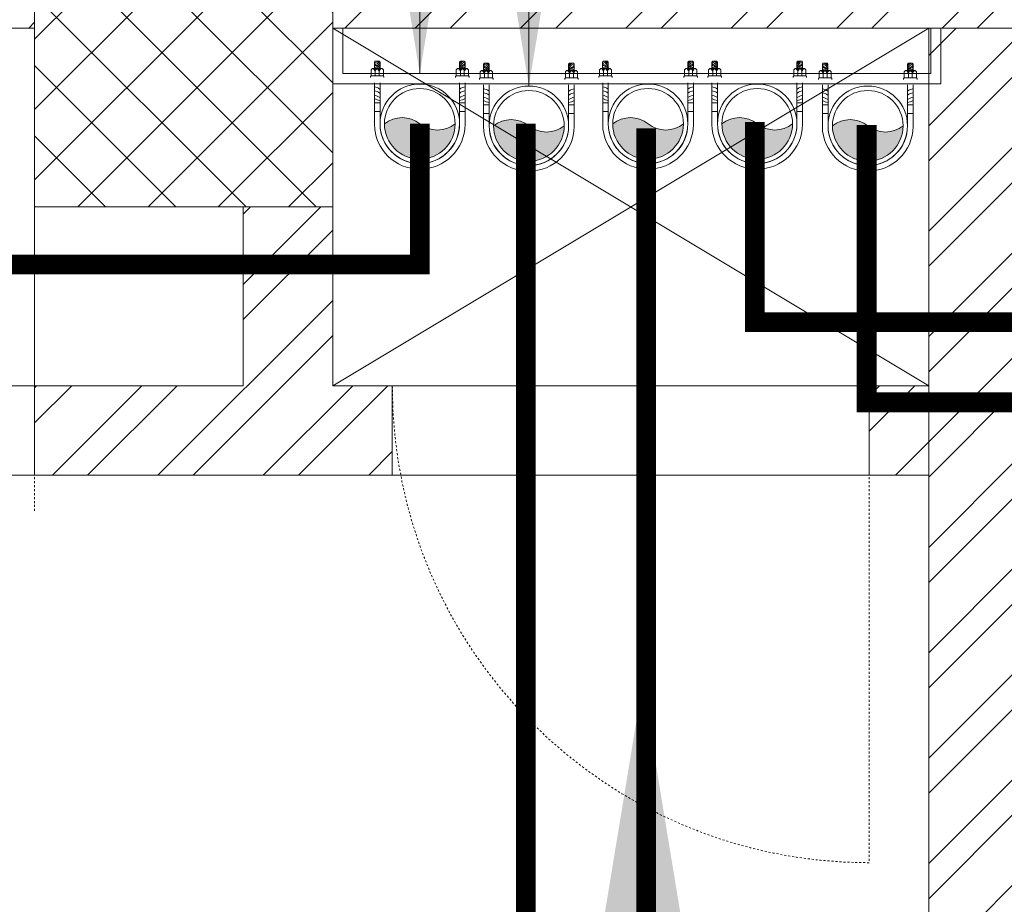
# Model space of a CAD drawing. Header units: inches. Extents: x 119662 to 158499, y 12149 to 20675.
# Tile 54 of 97: x 122112 to 122161, y 19616 to 19660. Entities that reach past the tile are written whole.
import ezdxf

# ---------------------------------------------------------------- set-up
doc = ezdxf.new("R2010")
doc.units = ezdxf.units.IN
doc.header["$MEASUREMENT"] = 0
doc.linetypes.add('HIDDEN', pattern=[0.375, 0.25, -0.125])
for name, color, linetype, lineweight in [('0-PIPE SUPPORT', 7, 'Continuous', 0), ('00-GRIDTEXT', 1, 'Continuous', 13), ('KIT TEXT.', 5, 'Continuous', 5), ('PD_BRICK WALL_115', 134, 'Continuous', 30), ('PD_BRICK WALL_230', 4, 'Continuous', 50), ('PD_COLUMN', 2, 'Continuous', 60), ('PD_ELEVATION_03', 80, 'Continuous', 25), ('PD_FIXTURE', 21, 'Continuous', 25), ('PD_HATCH', 45, 'Continuous', 9), ('PP- 75DIA Soil Waste Sewer pipe', 90, 'Continuous', 9), ('PP-Soil Pipe', 1, 'Continuous', 25), ('PP-TEXT', 7, 'Continuous', 40), ('PP-Waste Pipe', 3, 'Continuous', 25), ('SH - ANGLE SUPPORT', 7, 'Continuous', 30), ('SWP', 1, 'Continuous', 15)]:
    doc.layers.add(name, color=color, linetype=linetype, lineweight=lineweight)
doc.layers.add('PD_025_TEXT', color=61, linetype='Continuous')
doc.layers.add('WWP', color=92, linetype='Continuous')
doc.styles.add('Arial', font='GOTHIC.TTF')
doc.styles.add('ISO', font='isocp.shx', dxfattribs={"height": 250})
doc.styles.get("Standard").update_dxf_attribs({"font": 'times.ttf', "height": 4})
doc.styles.add('style1', font='arial.ttf', dxfattribs={"height": 500})
doc.styles.add('TIMES NEW ROMAN', font='times.ttf', dxfattribs={"height": 4})
doc.dimstyles.new('ISO-10', dxfattribs={"dimtxt": 6, "dimasz": 0.5, "dimexe": 1.25, "dimexo": 0.625, "dimtad": 1, "dimtoh": 1, "dimdec": 1, "dimlunit": 4, "dimtxsty": 'Standard', "dimblk": 'ARCHTICK', "dimcen": 2.5, "dimclrt": 3, "dimadec": 0, "dimazin": 0, "dimtfac": 1, "dimtdec": 1, "dimtmove": 1, "dimatfit": 3, "dimfxl": 1, "dimarcsym": 0})
doc.dimstyles.new('PP-DIM', dxfattribs={"dimtxt": 4, "dimasz": 1, "dimexe": 1, "dimexo": 1, "dimgap": 0.09, "dimtad": 0, "dimdec": 1, "dimzin": 0, "dimdsep": 46, "dimlunit": 4, "dimtxsty": 'TIMES NEW ROMAN', "dimblk": 'ARCHTICK', "dimcen": 0.09, "dimdle": 1, "dimclrd": 256, "dimclre": 256, "dimclrt": 256, "dimadec": 0, "dimazin": 0, "dimtfac": 1, "dimtdec": 4, "dimtofl": 0, "dimtmove": 1, "dimatfit": 3, "dimfxl": 1, "dimtolj": 1, "dimtzin": 0, "dimlwd": -1, "dimlwe": -1, "dimarcsym": 0})

# ---------------------------------------------------------------- blocks, each defined once
blk = doc.blocks.new('A$C6E471120')
at = {"layer": 'KIT TEXT.', "color": 251, "insert": (-5067.772105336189, -328.0922235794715, 488.6049877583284), "char_height": 60.17529562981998, "width": 1050.283938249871, "attachment_point": 7, "style": 'ISO'}
blk.add_mtext('\\pi300.49;{\\Fromans|c0;\\W0.8;WORK TABLE}', dxfattribs=at)
blk = doc.blocks.new('FIRST FLOOR')
at = {"layer": 'PD_HATCH', "lineweight": 5}
h = blk.add_hatch(dxfattribs=at)
h.set_pattern_fill('ANSI32', color=251, scale=10)
h.set_pattern_definition([(45, (138679.5072074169, 18754.50410332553), (-2.651650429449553, 2.651650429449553), []), (45, (138681.2749743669, 18754.50410332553), (-2.651650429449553, 2.651650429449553), [])])
h.paths.add_polyline_path([(138682.6576681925, 18797.25361296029), (138673.6576681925, 18797.25361296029), (138673.6576681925, 18715.75361295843), (138682.6576681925, 18715.75361295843)])
h.paths.add_polyline_path([(139044.1576681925, 18649.7536129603), (138874.6576681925, 18649.7536129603), (138874.6576681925, 18640.7536129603), (139044.1576681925, 18640.7536129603)])
h.paths.add_polyline_path([(139228.6576681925, 18649.7536129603), (139059.1576681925, 18649.7536129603), (139059.1576681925, 18640.75361296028), (139228.6576681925, 18640.75361296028)])
h.paths.add_polyline_path([(138682.6576681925, 19513.75361296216), (138673.6576681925, 19513.75361296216), (138673.6576681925, 19432.25361296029), (138682.6576681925, 19432.25361296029)])
h.paths.add_polyline_path([(138682.6576681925, 19417.25361296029), (138673.6576681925, 19417.25361296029), (138673.6576681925, 19277.2536129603), (138682.6576681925, 19277.2536129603)])
h.paths.add_polyline_path([(138682.6576681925, 19262.2536129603), (138673.6576681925, 19262.2536129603), (138673.6576681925, 19122.2536129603), (138682.6576681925, 19122.2536129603)])
h.paths.add_polyline_path([(138682.6576681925, 19107.2536129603), (138673.6576681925, 19107.2536129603), (138673.6576681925, 18967.2536129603), (138682.6576681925, 18967.2536129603)])
h.paths.add_polyline_path([(138682.6576681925, 18952.2536129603), (138673.6576681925, 18952.2536129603), (138673.6576681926, 18812.25361296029), (138682.6576681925, 18812.25361296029)])
h.paths.add_polyline_path([(139774.6576681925, 19588.7536129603), (139608.1576681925, 19588.7536129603), (139608.1576681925, 19579.7536129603), (139774.6576681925, 19579.7536129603)])
h.paths.add_polyline_path([(139593.1576681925, 19588.7536129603), (139428.1576681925, 19588.7536129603), (139428.1576681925, 19579.7536129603), (139593.1576681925, 19579.7536129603)])
h.paths.add_polyline_path([(139413.1576681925, 19588.7536129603), (139243.6576681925, 19588.7536129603), (139243.6576681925, 19579.75361296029), (139413.1576681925, 19579.7536129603)])
h.paths.add_polyline_path([(139228.6576681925, 19588.7536129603), (139059.1576681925, 19588.7536129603), (139059.1576681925, 19579.75361296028), (139228.6576681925, 19579.75361296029)])
h.paths.add_polyline_path([(138859.6576681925, 19588.7536129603), (138748.6576681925, 19588.7536129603), (138748.6576681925, 19579.75361296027), (138859.6576681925, 19579.75361296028)])
h.paths.add_polyline_path([(138733.6576681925, 19588.7536129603), (138673.6576681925, 19588.7536129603), (138673.6576681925, 19528.75361296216), (138682.6576681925, 19528.75361296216), (138682.6576681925, 19579.75361296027), (138733.6576681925, 19579.75361296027)])
h.paths.add_polyline_path([(138682.6576681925, 18700.75361295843), (138673.6576681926, 18700.75361295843), (138673.6576681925, 18640.7536129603), (138733.6576681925, 18640.7536129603), (138733.6576681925, 18649.7536129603), (138682.6576681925, 18649.7536129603)])
h.paths.add_polyline_path([(138859.6576681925, 18649.7536129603), (138748.6576681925, 18649.7536129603), (138748.6576681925, 18640.7536129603), (138859.6576681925, 18640.7536129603)])
h.paths.add_polyline_path([(139268.4076681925, 18649.75361296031), (139243.6576681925, 18649.75361296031), (139243.6576681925, 18640.7536129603), (139268.4076681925, 18640.7536129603)])
h.paths.add_polyline_path([(139413.1576681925, 18649.7536129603), (139388.4076681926, 18649.75361296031), (139388.4076681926, 18640.7536129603), (139413.1576681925, 18640.7536129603)])
h.paths.add_polyline_path([(139450.6576681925, 18649.7536129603), (139428.1576681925, 18649.7536129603), (139428.1576681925, 18640.75361296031), (139450.6576681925, 18640.75361296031)])
h.paths.add_polyline_path([(139593.1576681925, 18649.75361296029), (139570.6576681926, 18649.7536129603), (139570.6576681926, 18640.75361296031), (139593.1576681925, 18640.75361296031)])
h.paths.add_polyline_path([(139630.6576681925, 18649.75361296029), (139608.1576681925, 18649.75361296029), (139608.1576681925, 18640.75361296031), (139630.6576681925, 18640.7536129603)])
h.paths.add_polyline_path([(139774.6576681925, 18649.7536129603), (139750.6576681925, 18649.75361296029), (139750.6576681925, 18640.7536129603), (139774.6576681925, 18640.7536129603)])
h.paths.add_polyline_path([(139789.6576681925, 18658.75361296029), (139780.6576681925, 18658.75361296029)])
h.paths.add_polyline_path([(139789.6576681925, 18797.25361296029), (139780.6576681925, 18797.25361296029), (139780.6576681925, 18658.75361296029), (139789.6576681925, 18658.75361296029)])
h.paths.add_polyline_path([(139789.6576681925, 18952.2536129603), (139780.6576681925, 18952.2536129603), (139780.6576681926, 18812.2536129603), (139789.6576681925, 18812.25361296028)])
h.paths.add_polyline_path([(139789.6576681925, 19262.25361296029), (139780.6576681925, 19262.25361296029), (139780.6576681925, 18967.2536129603), (139789.6576681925, 18967.25361296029)])
h.paths.add_polyline_path([(139789.6576681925, 19570.7536129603), (139780.6576681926, 19570.7536129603), (139780.6576681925, 19432.25361296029), (139789.6576681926, 19432.25361296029)])
h.paths.add_polyline_path([(139771.6576681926, 19429.25361296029), (139666.6576681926, 19429.25361296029), (139666.6576681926, 19420.25361296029), (139771.6576681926, 19420.25361296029)])
h.paths.add_polyline_path([(139666.6576681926, 19417.25361296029), (139657.6576681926, 19417.25361296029), (139657.6576681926, 19339.25361296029), (139666.6576681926, 19339.25361296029)])
h.paths.add_polyline_path([(139657.6576681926, 19429.25361296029), (139585.6576681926, 19429.25361296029), (139585.6576681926, 19420.25361296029), (139657.6576681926, 19420.25361296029)])
h.paths.add_polyline_path([(139585.6576681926, 19417.25361296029), (139576.6576681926, 19417.25361296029), (139576.6576681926, 19339.25361296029), (139585.6576681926, 19339.25361296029)])
h.paths.add_polyline_path([(139576.6576681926, 19429.25361296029), (139495.6576681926, 19429.25361296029), (139495.6576681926, 19327.25361296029), (139522.6576681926, 19327.2536129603), (139522.6576681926, 19336.25361296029), (139504.6576681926, 19336.25361296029), (139504.6576681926, 19420.25361296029), (139576.6576681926, 19420.25361296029)])
h.paths.add_polyline_path([(139576.6576681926, 19336.25361296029), (139558.6576681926, 19336.25361296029), (139558.6576681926, 19327.2536129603), (139576.6576681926, 19327.2536129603)], flags=17)
h.paths.add_polyline_path([(139603.6576681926, 19336.25361296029), (139585.6576681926, 19336.25361296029), (139585.6576681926, 19327.25361296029), (139603.6576681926, 19327.2536129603)])
h.paths.add_polyline_path([(139657.6576681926, 19336.25361296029), (139639.6576681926, 19336.25361296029), (139639.6576681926, 19327.2536129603), (139657.6576681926, 19327.2536129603)])
h.paths.add_polyline_path([(139666.6576681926, 19327.25361296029), (139657.6576681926, 19327.25361296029), (139657.6576681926, 19264.25361296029), (139666.6576681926, 19264.25361296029)])
h.paths.add_polyline_path([(139789.6576681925, 19278.2536129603), (139780.6576681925, 19278.2536129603), (139780.6576681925, 19277.25361296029), (139789.6576681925, 19277.25361296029)])
h.paths.add_polyline_path([(139789.6576681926, 19417.25361296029), (139780.6576681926, 19417.25361296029), (139780.6576681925, 19398.2536129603), (139789.6576681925, 19398.2536129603)])
h.paths.add_polyline_path([(138911.4076681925, 19579.75361296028), (138911.4076681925, 19588.7536129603), (138874.6576681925, 19588.7536129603), (138874.6576681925, 19579.75361296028)])
h.paths.add_polyline_path([(139007.4076681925, 19588.7536129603), (139007.4076681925, 19579.75361296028), (139044.1576681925, 19579.75361296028), (139044.1576681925, 19588.7536129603)])
h = blk.add_hatch(dxfattribs=at)
h.set_pattern_fill('ANSI37', color=251, scale=20)
h.set_pattern_definition([(45, (284116.9406680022, 45358.24463690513), (-1.767766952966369, 1.767766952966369), []), (135, (284116.9406680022, 45358.24463690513), (-1.767766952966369, -1.767766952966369), [])])
h.paths.add_polyline_path([(139428.1576681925, 19588.75361296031), (139413.1576681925, 19588.75361296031), (139413.1576681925, 19570.75361296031), (139428.1576681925, 19570.75361296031)])
h = blk.add_hatch(dxfattribs=at)
h.set_pattern_fill('ANSI32', color=251, scale=10)
h.set_pattern_definition([(45, (165803.1265799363, 37468.14043095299), (-2.651650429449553, 2.651650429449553), []), (45, (165804.8943468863, 37468.14043095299), (-2.651650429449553, 2.651650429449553), [])])
h.paths.add_polyline_path([(139264.6576681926, 19579.75361296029), (139258.6576681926, 19579.75361296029), (139258.6576681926, 19543.75361296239), (139264.6576681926, 19543.75361296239)])
h.paths.add_polyline_path([(139264.6576681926, 19543.75361296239), (139258.6576681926, 19543.75361296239), (139258.6576681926, 19507.75361296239), (139264.6576681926, 19507.75361296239)])
h.paths.add_polyline_path([(139258.6576681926, 19507.75361296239), (139258.6576681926, 19471.75361296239), (139264.6576681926, 19471.75361296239), (139264.6576681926, 19507.75361296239)])
h.paths.add_polyline_path([(139264.6576681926, 19471.75361296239), (139258.6576681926, 19471.75361296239), (139258.6576681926, 19435.75361296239), (139264.6576681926, 19435.75361296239)])
h.paths.add_polyline_path([(139264.6576681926, 19435.75361296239), (139258.6576681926, 19435.75361296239), (139258.6576681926, 19399.75361296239), (139264.6576681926, 19399.75361296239)])
h.paths.add_polyline_path([(139264.6576681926, 19399.75361296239), (139258.6576681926, 19399.75361296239), (139258.6576681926, 19363.75361296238), (139264.6576681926, 19363.75361296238)])
h.paths.add_polyline_path([(139543.6576681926, 19579.7536129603), (139534.6576681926, 19579.7536129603), (139534.6576681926, 19490.25361296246), (139530.1576681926, 19490.25361296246), (139530.1576681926, 19485.75361296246), (139534.6576681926, 19485.75361296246), (139534.6576681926, 19475.75361296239), (139543.6576681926, 19475.75361296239)])
h.paths.add_polyline_path([(139462.6576681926, 19579.7536129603), (139458.1576681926, 19579.7536129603), (139458.1576681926, 19490.25361296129), (139453.6576681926, 19490.25361296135), (139453.6576681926, 19485.75361296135), (139488.1576681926, 19485.75361296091), (139488.1576681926, 19490.25361296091), (139462.6576681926, 19490.25361296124)])
h.paths.add_polyline_path([(139458.1576681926, 19561.75361296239), (139455.1576681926, 19561.75361296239), (139455.1576681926, 19557.25361296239), (139458.1576681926, 19557.25361296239)], flags=17)
h.paths.add_polyline_path([(139431.1576681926, 19561.75361296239), (139428.1576681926, 19561.75361296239), (139428.1576681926, 19570.75361296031), (139423.6576681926, 19570.75361296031), (139423.6576681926, 19561.75361296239), (139413.1576681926, 19561.75361296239), (139413.1576681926, 19557.25361296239), (139431.1576681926, 19557.25361296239)])
h.paths.add_polyline_path([(139377.1576681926, 19579.7536129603), (139372.6576681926, 19579.7536129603), (139372.6576681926, 19563.75361296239), (139372.6576681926, 19557.25361296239), (139377.1576681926, 19557.25361296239), (139377.1576681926, 19561.75361296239)])
h.paths.add_polyline_path([(139668.1576681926, 19579.7536129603), (139663.6576681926, 19579.7536129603), (139663.6576681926, 19561.75361296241), (139668.1576681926, 19561.75361296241)])
at = {"layer": 'PD_BRICK WALL_115', "color": 251, "lineweight": 5}
for p, q in [((139413.1576681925, 19579.7536129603), (139243.6576681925, 19579.75361296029)), ((139593.1576681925, 19579.7536129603), (139428.1576681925, 19579.7536129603)), ((139423.6576681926, 19570.75361296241), (139423.6576681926, 19561.75361296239)), ((139428.1576681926, 19570.75361296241), (139428.1576681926, 19561.75361296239)), ((139413.1576681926, 19561.75361296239), (139423.6576681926, 19561.75361296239)), ((139428.1576681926, 19561.75361296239), (139431.1576681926, 19561.75361296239)), ((139431.1576681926, 19561.75361296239), (139431.1576681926, 19557.25361296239)), ((139455.1576681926, 19561.75361296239), (139458.1576681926, 19561.75361296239)), ((139455.1576681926, 19561.75361296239), (139455.1576681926, 19557.25361296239)), ((139413.1576681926, 19557.25361296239), (139431.1576681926, 19557.25361296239)), ((139455.1576681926, 19557.25361296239), (139458.1576681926, 19557.25361296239))]:
    blk.add_line(p, q, dxfattribs=at)
blk.add_lwpolyline([(139453.6576681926, 19490.25361296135), (139458.1576681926, 19490.25361296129), (139458.1576681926, 19579.7536129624)], dxfattribs=at)
at = {"layer": 'PD_BRICK WALL_230', "color": 251, "lineweight": 5}
blk.add_line((139413.1576681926, 19561.75361296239), (139413.1576681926, 19557.25361296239), dxfattribs=at)
at = {"layer": 'PD_COLUMN', "color": 251, "lineweight": 5}
blk.add_lwpolyline([(139428.1576681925, 19570.75361296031), (139413.1576681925, 19570.75361296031), (139413.1576681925, 19588.75361296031), (139428.1576681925, 19588.75361296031)], close=True, dxfattribs=at)
at = {"layer": 'PD_ELEVATION_03', "color": 251, "lineweight": 5, "ltscale": 12}
for p, q in [((139413.1576681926, 19570.75361296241), (139413.1576681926, 19561.75361296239)), ((139413.1576681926, 19561.75361296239), (139377.1576681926, 19561.75361296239)), ((139455.1576681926, 19561.75361296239), (139431.1576681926, 19561.75361296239)), ((139413.1576681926, 19557.25361296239), (139377.1576681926, 19557.25361296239)), ((139431.1576681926, 19557.25361296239), (139455.1576681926, 19557.25361296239))]:
    blk.add_line(p, q, dxfattribs=at)
at = {"layer": 'PD_FIXTURE', "color": 251, "lineweight": 5, "ltscale": 12}
for p, q in [((139428.1576681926, 19561.75361296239), (139458.1576681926, 19579.75361296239)), ((139458.1576681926, 19561.75361296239), (139428.1576681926, 19579.75361296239))]:
    blk.add_line(p, q, dxfattribs=at)
at = {"layer": 'PD_FIXTURE', "color": 251, "linetype": 'HIDDEN', "lineweight": 5, "ltscale": 0.2}
for p, q in [((139413.1576681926, 19561.75361296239), (139413.1576681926, 19543.75361296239)), ((139455.1576681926, 19561.75361296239), (139455.1576681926, 19537.75361296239))]:
    blk.add_line(p, q, dxfattribs=at)
for centre, radius in [((139413.1576681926, 19561.75361296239), 18), ((139455.1576681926, 19561.75361296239), 24)]:
    blk.add_arc(centre, radius, 180, 270, dxfattribs=at)
at = {"layer": '00-GRIDTEXT', "color": 8, "xscale": 0.03937007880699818, "yscale": 0.03937007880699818, "zscale": 0.03937007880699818}
blk.add_blockref('A$C6E471120', (139249.657668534, 19579.75418360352), dxfattribs=at)
at = {"layer": 'PD_025_TEXT', "color": 251, "insert": (139453.3113797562, 19338.28834707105), "char_height": 8, "width": 128.4952190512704, "attachment_point": 1, "rotation": 90, "style": 'style1'}
blk.add_mtext('\\pi39.404;7\'4" WIDE\\P\\pi38.269;PASSAGE', dxfattribs=at)
blk = doc.blocks.new('*X466')
at = {"color": 251, "lineweight": 5}
for p, q in [((113.6040440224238, 341.4692042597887), (113.7240518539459, 341.5892120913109)), ((113.7279130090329, 341.4162965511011), (114.3176786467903, 342.0060621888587)), ((113.8423566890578, 341.3539635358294), (114.318169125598, 341.8297759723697)), ((113.9481308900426, 341.2829610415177), (114.3186596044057, 341.6534897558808)), ((114.0456951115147, 341.2037485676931), (114.3191500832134, 341.4772035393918)), ((114.1352787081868, 341.1165554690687), (114.3196405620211, 341.3009173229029)), ((114.2169109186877, 341.0214109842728), (114.3201310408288, 341.1246311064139)), ((114.2904245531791, 340.9181479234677), (114.3206215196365, 340.948344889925))]:
    blk.add_line(p, q, dxfattribs=at)
blk = doc.blocks.new('SWP P-PP')
at = {"layer": 'PP-Soil Pipe', "lineweight": 5}
h = blk.add_hatch(color=256, dxfattribs=at)
edge = h.paths.add_edge_path()
edge.add_ellipse((-22.87960062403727, 31.74258206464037), major_axis=(-27.66840433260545, 27.66815936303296), ratio=1, start_angle=96.33861705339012, end_angle=173.6613829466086, ccw=False)
edge.add_ellipse((1.564979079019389, 1.188856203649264), major_axis=(34.56951182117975, 34.56981789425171), ratio=0.9999999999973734, start_angle=-45.000000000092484, end_angle=134.9999999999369, ccw=False)
edge.add_ellipse((26.00955878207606, -29.36486965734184), major_axis=(27.66815936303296, 27.66840433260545), ratio=1, start_angle=6.338617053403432, end_angle=83.6613829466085)
for radius in [55.00000000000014, 48.88888888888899]:
    blk.add_circle((1.564979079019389, 1.188856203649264), radius, dxfattribs=at)
for centre, start, end in [((-22.87960062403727, 31.74258206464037), 231.3388706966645, 308.6616365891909), ((26.00955878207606, -29.36486965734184), 51.33887069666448, 128.6616365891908)]:
    blk.add_arc(centre, 39.12885943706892, start, end, dxfattribs=at)
at = {"layer": 'SH - ANGLE SUPPORT', "lineweight": 5}
for p, q in [((-61.25851987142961, 2.314968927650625), (-61.25851986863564, -55.54048811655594)), ((-53.43502092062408, 0.462244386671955), (-53.43502092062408, -55.54048811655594)), ((56.56497907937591, 0.462244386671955), (56.56497907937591, -55.54048811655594)), ((64.3884780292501, 2.314968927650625), (64.3884780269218, -55.54048811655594)), ((-61.25851986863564, -15.98816442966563), (-53.43502092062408, -15.98816442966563)), ((-61.25851987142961, -15.98816442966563), (-53.43502092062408, -15.98816442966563)), ((64.3884780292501, -15.98816442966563), (56.56497907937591, -15.98816442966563)), ((-53.19986994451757, -27.75103043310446), (-61.02336889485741, -27.75103043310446)), ((-53.19986994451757, -27.75103043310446), (-61.02336889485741, -27.75103043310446)), ((56.32982810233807, -27.75103043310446), (64.15332705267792, -27.75103043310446)), ((-66.72677007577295, -62.75131269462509), (-66.72677007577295, -64.22899475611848)), ((-66.72677007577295, -64.22899475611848), (-65.92763498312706, -65.02812985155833)), ((-48.76590580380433, -65.02812985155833), (-65.92763498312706, -65.02812985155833)), ((-65.81604321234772, -65.14749968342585), (-65.81604321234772, -73.52145842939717)), ((-59.98194014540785, -65.02812985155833), (-59.98194014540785, -71.63386296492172)), ((-54.71939192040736, -71.6480377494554), (-54.71939192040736, -65.02812985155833)), ((-47.96677071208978, -64.22899475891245), (-48.88527563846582, -65.14749968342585)), ((-48.88527563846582, -65.14749968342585), (-48.88527563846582, -73.52145842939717)), ((-47.96677071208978, -62.75131269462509), (-47.96677071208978, -64.22899475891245)), ((51.10234789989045, -62.75131269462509), (51.10234789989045, -64.22899475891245)), ((51.10234789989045, -64.22899475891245), (52.02085282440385, -65.14749968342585)), ((51.90148299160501, -65.02812985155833), (69.06321216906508, -65.02812985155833)), ((52.02085282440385, -65.14749968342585), (52.02085282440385, -73.52145842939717)), ((57.85496910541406, -71.6480377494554), (57.85496910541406, -65.02812985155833)), ((63.11751733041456, -65.02812985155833), (63.11751733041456, -71.63386296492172)), ((68.95162040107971, -65.14749968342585), (68.95162040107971, -73.52145842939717)), ((69.86234726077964, -64.22899475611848), (69.06321216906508, -65.02812985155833)), ((69.86234726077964, -62.75131269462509), (69.86234726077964, -64.22899475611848)), ((-65.81604321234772, -73.52145842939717), (-63.99458948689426, -75.34291215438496)), ((-50.70672936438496, -75.34291215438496), (-63.99458948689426, -75.34291215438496)), ((-61.26240889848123, -84.23381411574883), (-61.26240889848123, -75.34291215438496)), ((-53.43890995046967, -84.2329390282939), (-53.43890995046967, -75.34291215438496)), ((-48.88527563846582, -73.52145842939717), (-50.70672936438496, -75.34291215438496)), ((52.02085282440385, -73.52145842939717), (53.84230654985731, -75.34291215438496)), ((53.84230654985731, -75.34291215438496), (67.13016667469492, -75.34291215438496)), ((56.5744871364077, -84.2329390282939), (56.5744871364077, -75.34291215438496)), ((64.39798608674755, -84.23381411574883), (64.39798608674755, -75.34291215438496)), ((68.95162040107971, -73.52145842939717), (67.13016667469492, -75.34291215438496)), ((-61.26328398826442, -84.2329390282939), (-59.97673874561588, -85.51948427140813)), ((-54.72545519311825, -85.51948427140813), (-59.97673874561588, -85.51948427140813)), ((-53.43890995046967, -84.2329390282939), (-54.72545519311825, -85.51948427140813)), ((56.5744871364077, -84.2329390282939), (57.86103238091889, -85.51948427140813)), ((57.86103238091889, -85.51948427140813), (63.11231593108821, -85.51948427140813)), ((64.39886117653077, -84.2329390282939), (63.11231593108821, -85.51948427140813))]:
    blk.add_line(p, q, dxfattribs=at)
at = {"layer": 'SH - ANGLE SUPPORT', "lineweight": 5, "ltscale": 30}
for centre, radius, start, end in [((1.564979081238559, 1.178579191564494), 62.83377596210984, 1.036287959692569, 178.9637120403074), ((1.564979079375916, 1.179879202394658), 55.00897699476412, 359.1086964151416, 181.0351236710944)]:
    blk.add_arc(centre, radius, start, end, dxfattribs=at)
at = {"layer": 'SH - ANGLE SUPPORT', "lineweight": 5, "extrusion": (0, 0, -1)}
for centre, major_axis, ratio, start_param, end_param in [((-64.7061275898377, -19.77435612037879), (13.44648858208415, -13.44648858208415), 0.9999999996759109, 0.1632660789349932, 0.6092701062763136), ((-64.7061275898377, -19.77435612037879), (13.44648858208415, -13.44648858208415), 0.9999999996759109, 0.1632660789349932, 0.6092701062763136), ((-40.03582559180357, -54.1756650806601), (16.48738713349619, -16.48738713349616), 0.9999995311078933, 3.304858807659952, 3.314800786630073), ((-40.03582559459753, -54.1756650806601), (16.48738713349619, -16.48738713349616), 0.9999995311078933, 3.304858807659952, 3.314800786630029), ((-64.7061275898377, -25.84094727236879), (13.44648858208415, -13.44648858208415), 0.9999999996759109, 0.1632660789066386, 0.6092701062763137), ((-64.7061275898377, -25.84094727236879), (13.44648858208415, -13.44648858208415), 0.9999999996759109, 0.1632660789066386, 0.6092701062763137), ((-64.7061275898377, -31.50309138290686), (13.44648858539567, 13.44648858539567), 0.9999999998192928, 1.734062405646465, 2.180066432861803), ((-64.7061275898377, -31.50309138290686), (13.44648858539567, 13.44648858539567), 0.9999999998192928, 1.734062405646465, 2.180066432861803), ((51.75956977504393, -69.86974857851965), (4.489777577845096, 4.489777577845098), 0.9999999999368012, 1.061026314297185, 1.819612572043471), ((66.29860219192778, -73.57488827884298), (8.824913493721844, -8.824913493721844), 0.9999999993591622, 1.329768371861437, 1.678717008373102), ((67.01802235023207, -71.11359968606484), (7.760183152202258, 7.760183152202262), 0.9999999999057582, 2.957247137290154, 3.531377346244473), ((67.06314304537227, -72.21547304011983), (6.108349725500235, 6.108349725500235), 0.999999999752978, 3.071035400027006, 3.556541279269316), ((59.74958264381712, -84.68917930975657), (3.286230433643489, 3.286230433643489), 0.9999999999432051, 5.728383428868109, 6.607487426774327), ((57.7087204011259, -70.90691455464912), (3.848429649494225, -3.848429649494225), 0.9999999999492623, 5.625068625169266, 6.450630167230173), ((60.28094093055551, -84.53026136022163), (4.170697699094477, 4.170697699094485), 0.9999999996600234, 5.688778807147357, 6.270402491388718), ((69.2170341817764, -69.86974857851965), (4.489777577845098, -4.489777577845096), 0.9999999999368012, 1.321980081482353, 2.080566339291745), ((65.72878475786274, -74.52523111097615), (8.82491349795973, -8.82491349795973), 0.9999999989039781, 1.329768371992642, 1.608853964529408), ((58.1458060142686, -90.99256553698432), (4.170697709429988, -4.170697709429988), 0.9999999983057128, 4.117982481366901, 4.309006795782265), ((59.00581642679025, -86.54325678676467), (1.72358632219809, 1.72358632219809), 0.9999999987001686, 5.845023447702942, 6.635131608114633), ((59.55130120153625, -87.17396204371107), (3.295890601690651, -3.295890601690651), 0.9999999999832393, 4.157022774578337, 5.034816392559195)]:
    blk.add_ellipse(centre, major_axis=major_axis, ratio=ratio, start_param=start_param, end_param=end_param, dxfattribs=at)
at = {"layer": 'SH - ANGLE SUPPORT', "lineweight": 5, "extrusion": (0, 0, -0.9999999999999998)}
for centre, major_axis, ratio, start_param, end_param in [((-48.06125169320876, -56.20658481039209), (18.29485241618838, -18.29485241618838), 0.999999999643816, 3.391710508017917, 3.722963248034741), ((-48.0612516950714, -56.20658481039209), (18.29485241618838, -18.29485241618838), 0.999999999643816, 3.391710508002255, 3.722963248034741), ((66.8522967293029, -73.489501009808), (7.828391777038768, 7.828391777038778), 0.9999999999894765, 2.954778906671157, 3.56259779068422), ((63.97924720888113, -69.86974857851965), (4.489777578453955, -4.489777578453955), 0.9999999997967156, 1.317026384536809, 2.080566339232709), ((69.28846732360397, -66.25728345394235), (8.824913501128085, -8.824913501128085), 0.9999999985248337, 1.329768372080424, 1.540798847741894), ((61.7054885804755, -82.72461787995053), (4.170697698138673, 4.170697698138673), 0.9999999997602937, 5.688778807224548, 5.971833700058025)]:
    blk.add_ellipse(centre, major_axis=major_axis, ratio=ratio, start_param=start_param, end_param=end_param, dxfattribs=at)
at = {"layer": 'SH - ANGLE SUPPORT', "lineweight": 5}
for centre, major_axis, ratio, start_param, end_param in [((51.19120985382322, -56.20658481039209), (-18.29485241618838, -18.29485241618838), 0.999999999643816, 3.391710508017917, 3.722963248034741), ((43.16578375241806, -54.1756650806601), (-16.48738713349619, -16.48738713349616), 0.9999995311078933, 3.304858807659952, 3.314800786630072), ((67.83608574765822, -19.77435612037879), (-13.44648858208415, -13.44648858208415), 0.9999999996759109, 0.1632660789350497, 0.6092701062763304), ((43.16578375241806, -60.24225623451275), (-16.48739554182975, 16.48739554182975), 0.9999995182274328, 4.875654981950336, 4.885596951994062), ((43.16578375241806, -65.90440034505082), (-16.48739554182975, 16.48739554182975), 0.9999995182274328, 4.875654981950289, 4.885596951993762), ((67.83608574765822, -25.84094727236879), (-13.44648858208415, -13.44648858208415), 0.9999999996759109, 0.1632660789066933, 0.6092701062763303), ((67.83608574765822, -31.50309138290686), (-13.44648858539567, 13.44648858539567), 0.9999999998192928, 1.734062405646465, 2.180066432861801), ((-66.08145699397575, -69.86974857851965), (-4.489777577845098, -4.489777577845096), 0.9999999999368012, 1.321980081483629, 2.080566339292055), ((-58.56991139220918, -82.72461787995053), (-4.170697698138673, 4.170697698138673), 0.9999999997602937, 5.688778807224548, 5.971833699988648), ((-57.14536374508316, -84.53026136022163), (-4.170697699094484, 4.170697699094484), 0.9999999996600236, 5.688778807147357, 6.27040249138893), ((-56.61400545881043, -84.68917930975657), (-3.286230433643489, 3.286230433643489), 0.9999999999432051, 5.728383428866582, 6.607487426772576), ((-54.57314321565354, -70.90691455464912), (-3.848429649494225, -3.848429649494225), 0.9999999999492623, 5.625068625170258, 6.450630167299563), ((-66.15289013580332, -66.25728345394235), (-8.824913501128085, -8.824913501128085), 0.9999999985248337, 1.329768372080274, 1.540798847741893), ((-63.92756585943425, -72.21547304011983), (-6.108349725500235, 6.108349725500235), 0.999999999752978, 3.071035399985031, 3.556541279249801), ((-63.8824451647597, -71.11359968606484), (-7.760183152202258, 7.760183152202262), 0.9999999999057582, 2.957247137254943, 3.531377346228), ((-60.84367002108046, -69.86974857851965), (-4.489777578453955, -4.489777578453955), 0.9999999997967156, 1.317026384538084, 2.08056633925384), ((-63.71671954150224, -73.489501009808), (-7.828391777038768, 7.828391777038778), 0.9999999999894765, 2.954778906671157, 3.562597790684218), ((-63.16302500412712, -73.57488827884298), (-8.824913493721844, -8.824913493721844), 0.9999999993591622, 1.329768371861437, 1.6787170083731), ((-48.62399258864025, -69.86974857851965), (-4.489777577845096, 4.489777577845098), 0.9999999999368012, 1.061026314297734, 1.819612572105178), ((-56.41572401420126, -87.17396204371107), (-3.295890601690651, -3.295890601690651), 0.9999999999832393, 4.157022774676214, 5.034816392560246), ((-55.87023923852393, -86.54325678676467), (-1.72358632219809, 1.72358632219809), 0.9999999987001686, 5.845023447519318, 6.635131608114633), ((-55.01022882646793, -90.99256553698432), (-4.170697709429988, -4.170697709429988), 0.9999999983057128, 4.117982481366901, 4.309006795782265), ((-62.59320757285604, -74.52523111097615), (-8.82491349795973, -8.82491349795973), 0.9999999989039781, 1.329768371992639, 1.608853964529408)]:
    blk.add_ellipse(centre, major_axis=major_axis, ratio=ratio, start_param=start_param, end_param=end_param, dxfattribs=at)
at = {"layer": 'SH - ANGLE SUPPORT', "lineweight": 5, "extrusion": (0, 0, -0.9999999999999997)}
for centre, start_param, end_param in [((-40.03582559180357, -60.24225623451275), 4.87565498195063, 4.885596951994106), ((-40.03582559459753, -60.24225623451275), 4.875654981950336, 4.88559695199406), ((-40.03582559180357, -65.90440034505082), 4.875654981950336, 4.88559695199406), ((-40.03582559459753, -65.90440034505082), 4.87565498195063, 4.885596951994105)]:
    blk.add_ellipse(centre, major_axis=(16.48739554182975, 16.48739554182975), ratio=0.9999995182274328, start_param=start_param, end_param=end_param, dxfattribs=at)
at = {"layer": 'SH - ANGLE SUPPORT', "lineweight": 5, "extrusion": (0, 0, -1)}
for p, xscale, yscale, zscale, rotation in [((-1494.465519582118, 445.2324006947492), 4.553634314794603, 4.553634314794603, -4.553634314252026, 270), ((-1501.011837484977, 445.2182259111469), 4.553634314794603, 4.553634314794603, -4.553634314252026, 270), ((1497.876260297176, 445.2182259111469), -4.553634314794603, 4.553634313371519, -4.553634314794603, 89.99999999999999), ((1491.329942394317, 445.2324006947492), -4.553634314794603, 4.553634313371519, -4.553634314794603, 89.99999999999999)]:
    blk.add_blockref('*X466', p, dxfattribs=dict(at, xscale=xscale, yscale=yscale, zscale=zscale, rotation=rotation))
blk = doc.blocks.new('WWP P-PP')
at = {"layer": 'PP-Waste Pipe', "lineweight": 5}
h = blk.add_hatch(color=256, dxfattribs=at)
edge = h.paths.add_edge_path()
edge.add_ellipse((24.44457964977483, 30.55372590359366), major_axis=(27.6684042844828, 27.6681594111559), ratio=1, start_angle=186.3386170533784, end_angle=263.6613829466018)
edge.add_ellipse((-1.382432e-10, 8.73115e-11), major_axis=(-34.56951188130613, 34.5698178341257), ratio=0.9999999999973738, start_angle=225.0000000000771, end_angle=405.0000000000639)
edge.add_ellipse((-24.44457965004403, -30.55372590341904), major_axis=(-27.6681594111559, 27.6684042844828), ratio=1, start_angle=276.33861705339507, end_angle=353.66138294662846, ccw=False)
for radius in [55.00000000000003, 48.8888888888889]:
    blk.add_circle((-1.382432e-10, 8.73115e-11), radius, dxfattribs=at)
for centre, start, end in [((-24.44457965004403, -30.55372590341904), 51.33836351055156, 128.661129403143), ((24.44457964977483, 30.55372590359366), 231.3383635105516, 308.661129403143)]:
    blk.add_arc(centre, 39.12885943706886, start, end, dxfattribs=at)
at = {"layer": 'SH - ANGLE SUPPORT', "lineweight": 5}
for p, q in [((-62.82349895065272, 1.126112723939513), (-62.82349894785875, -56.72934432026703)), ((62.82349895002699, 1.126112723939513), (62.82349894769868, -56.72934432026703)), ((-54.9999999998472, -0.7266118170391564), (-54.9999999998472, -56.72934432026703)), ((55.0000000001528, -0.7266118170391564), (55.0000000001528, -56.72934432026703)), ((-62.82349894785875, -17.17702063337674), (-54.9999999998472, -17.17702063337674)), ((-62.82349895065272, -17.17702063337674), (-54.9999999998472, -17.17702063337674)), ((62.82349895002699, -17.17702063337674), (55.0000000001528, -17.17702063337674)), ((-54.76484902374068, -28.93988663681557), (-62.58834797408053, -28.93988663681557)), ((-54.76484902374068, -28.93988663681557), (-62.58834797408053, -28.93988663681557)), ((54.76484902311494, -28.93988663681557), (62.5883479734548, -28.93988663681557)), ((-68.29174915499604, -63.94016889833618), (-68.29174915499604, -65.4178509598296)), ((-68.29174915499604, -65.4178509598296), (-67.49261406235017, -66.21698605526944)), ((-50.33088488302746, -66.21698605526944), (-67.49261406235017, -66.21698605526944)), ((-67.38102229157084, -66.33635588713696), (-67.38102229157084, -74.71031463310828)), ((-61.54691922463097, -66.21698605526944), (-61.54691922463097, -72.82271916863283)), ((-56.28437099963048, -72.83689395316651), (-56.28437099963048, -66.21698605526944)), ((-49.5317497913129, -65.41785096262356), (-50.45025471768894, -66.33635588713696)), ((-50.45025471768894, -66.33635588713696), (-50.45025471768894, -74.71031463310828)), ((-49.5317497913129, -63.94016889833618), (-49.5317497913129, -65.41785096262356)), ((49.53736882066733, -63.94016889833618), (49.53736882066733, -65.41785096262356)), ((49.53736882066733, -65.41785096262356), (50.45587374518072, -66.33635588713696)), ((50.33650391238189, -66.21698605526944), (67.49823308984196, -66.21698605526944)), ((50.45587374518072, -66.33635588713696), (50.45587374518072, -74.71031463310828)), ((56.28999002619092, -72.83689395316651), (56.28999002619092, -66.21698605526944)), ((61.55253825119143, -66.21698605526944), (61.55253825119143, -72.82271916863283)), ((67.38664132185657, -66.33635588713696), (67.38664132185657, -74.71031463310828)), ((68.29736818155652, -65.4178509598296), (67.49823308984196, -66.21698605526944)), ((68.29736818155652, -63.94016889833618), (68.29736818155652, -65.4178509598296)), ((-67.38102229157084, -74.71031463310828), (-65.55956856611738, -76.53176835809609)), ((-52.27170844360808, -76.53176835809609), (-65.55956856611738, -76.53176835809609)), ((-62.82738797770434, -85.42267031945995), (-62.82738797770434, -76.53176835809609)), ((-55.00388902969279, -85.421795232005), (-55.00388902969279, -76.53176835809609)), ((-50.45025471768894, -74.71031463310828), (-52.27170844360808, -76.53176835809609)), ((50.45587374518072, -74.71031463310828), (52.27732747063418, -76.53176835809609)), ((52.27732747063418, -76.53176835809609), (65.5651875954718, -76.53176835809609)), ((55.00950805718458, -85.421795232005), (55.00950805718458, -76.53176835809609)), ((62.83300700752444, -85.42267031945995), (62.83300700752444, -76.53176835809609)), ((67.38664132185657, -74.71031463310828), (65.5651875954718, -76.53176835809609)), ((-62.82826306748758, -85.421795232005), (-61.54171782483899, -86.70834047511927)), ((-56.29043427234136, -86.70834047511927), (-61.54171782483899, -86.70834047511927)), ((-55.00388902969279, -85.421795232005), (-56.29043427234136, -86.70834047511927)), ((55.00950805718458, -85.421795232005), (56.29605330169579, -86.70834047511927)), ((56.29605330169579, -86.70834047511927), (61.54733685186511, -86.70834047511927)), ((62.83388209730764, -85.421795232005), (61.54733685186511, -86.70834047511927))]:
    blk.add_line(p, q, dxfattribs=at)
at = {"layer": 'SH - ANGLE SUPPORT', "lineweight": 5, "ltscale": 30}
for centre, radius, start, end in [((2.0154403e-09, -0.0102770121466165), 62.83377596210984, 1.036287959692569, 178.9637120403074), ((1.527951e-10, -0.0089770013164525), 55.00897699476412, 359.1086964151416, 181.0351236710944)]:
    blk.add_arc(centre, radius, start, end, dxfattribs=at)
at = {"layer": 'SH - ANGLE SUPPORT', "lineweight": 5, "extrusion": (0, 0, -1)}
for centre, major_axis, ratio, start_param, end_param in [((-66.27110666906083, -20.96321232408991), (13.44648858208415, -13.44648858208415), 0.9999999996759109, 0.1632660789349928, 0.6092701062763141), ((-66.27110666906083, -20.96321232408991), (13.44648858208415, -13.44648858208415), 0.9999999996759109, 0.1632660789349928, 0.6092701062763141), ((-41.6008046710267, -55.36452128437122), (16.48738713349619, -16.48738713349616), 0.9999995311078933, 3.304858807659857, 3.314800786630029), ((-41.60080467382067, -55.36452128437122), (16.48738713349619, -16.48738713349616), 0.9999995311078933, 3.304858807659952, 3.314800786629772), ((-66.27110666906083, -27.0298034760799), (13.44648858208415, -13.44648858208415), 0.9999999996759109, 0.1632660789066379, 0.6092701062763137), ((-66.27110666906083, -27.0298034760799), (13.44648858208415, -13.44648858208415), 0.9999999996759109, 0.1632660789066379, 0.6092701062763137), ((-66.27110666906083, -32.69194758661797), (13.44648858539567, 13.44648858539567), 0.9999999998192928, 1.734062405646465, 2.180066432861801), ((-66.27110666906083, -32.69194758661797), (13.44648858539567, 13.44648858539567), 0.9999999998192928, 1.734062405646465, 2.180066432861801), ((50.19459069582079, -71.05860478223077), (4.489777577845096, 4.489777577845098), 0.9999999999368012, 1.061026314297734, 1.819612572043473), ((65.45304327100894, -72.30245588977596), (7.760183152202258, 7.760183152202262), 0.9999999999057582, 2.957247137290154, 3.531377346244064), ((65.49816396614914, -73.40432924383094), (6.108349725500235, 6.108349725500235), 0.999999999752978, 3.071035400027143, 3.556541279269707), ((58.184603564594, -85.87803551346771), (3.286230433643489, 3.286230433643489), 0.9999999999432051, 5.728383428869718, 6.607487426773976), ((56.14374132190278, -72.09577075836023), (3.848429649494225, -3.848429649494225), 0.9999999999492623, 5.625068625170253, 6.450630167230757), ((58.71596185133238, -85.71911756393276), (4.170697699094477, 4.170697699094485), 0.9999999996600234, 5.688778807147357, 6.270402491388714), ((67.65205510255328, -71.05860478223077), (4.489777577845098, -4.489777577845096), 0.9999999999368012, 1.321980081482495, 2.080566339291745), ((64.73362311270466, -74.76374448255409), (8.824913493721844, -8.824913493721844), 0.9999999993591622, 1.329768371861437, 1.678717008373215), ((64.16380567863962, -75.71408731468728), (8.82491349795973, -8.82491349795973), 0.9999999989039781, 1.329768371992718, 1.608853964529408), ((56.58082693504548, -92.18142174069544), (4.170697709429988, -4.170697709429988), 0.9999999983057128, 4.117982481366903, 4.309006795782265), ((57.44083734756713, -87.73211299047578), (1.72358632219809, 1.72358632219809), 0.9999999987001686, 5.845023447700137, 6.635131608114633), ((57.98632212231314, -88.36281824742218), (3.295890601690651, -3.295890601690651), 0.9999999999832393, 4.157022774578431, 5.034816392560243)]:
    blk.add_ellipse(centre, major_axis=major_axis, ratio=ratio, start_param=start_param, end_param=end_param, dxfattribs=at)
at = {"layer": 'SH - ANGLE SUPPORT', "lineweight": 5, "extrusion": (0, 0, -0.9999999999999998)}
for centre, major_axis, ratio, start_param, end_param in [((-49.62623077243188, -57.39544101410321), (18.29485241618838, -18.29485241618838), 0.999999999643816, 3.391710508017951, 3.722963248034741), ((-49.62623077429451, -57.39544101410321), (18.29485241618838, -18.29485241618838), 0.999999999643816, 3.391710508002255, 3.722963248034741), ((65.28731765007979, -74.67835721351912), (7.828391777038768, 7.828391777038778), 0.9999999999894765, 2.954778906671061, 3.562597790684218), ((62.41426812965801, -71.05860478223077), (4.489777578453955, -4.489777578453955), 0.9999999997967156, 1.317026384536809, 2.080566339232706), ((67.72348824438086, -67.44613965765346), (8.824913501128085, -8.824913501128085), 0.9999999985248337, 1.329768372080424, 1.540798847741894), ((60.14050950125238, -83.91347408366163), (4.170697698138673, 4.170697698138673), 0.9999999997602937, 5.688778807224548, 5.971833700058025)]:
    blk.add_ellipse(centre, major_axis=major_axis, ratio=ratio, start_param=start_param, end_param=end_param, dxfattribs=at)
at = {"layer": 'SH - ANGLE SUPPORT', "lineweight": 5}
for centre, major_axis, ratio, start_param, end_param in [((49.62623077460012, -57.39544101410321), (-18.29485241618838, -18.29485241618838), 0.999999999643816, 3.391710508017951, 3.722963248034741), ((41.60080467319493, -55.36452128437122), (-16.48738713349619, -16.48738713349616), 0.9999995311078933, 3.304858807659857, 3.314800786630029), ((66.27110666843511, -20.96321232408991), (-13.44648858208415, -13.44648858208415), 0.9999999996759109, 0.163266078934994, 0.6092701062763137), ((41.60080467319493, -61.43111243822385), (-16.48739554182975, 16.48739554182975), 0.9999995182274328, 4.875654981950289, 4.885596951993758), ((41.60080467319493, -67.09325654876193), (-16.48739554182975, 16.48739554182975), 0.9999995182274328, 4.875654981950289, 4.885596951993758), ((66.27110666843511, -27.0298034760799), (-13.44648858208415, -13.44648858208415), 0.9999999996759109, 0.1632660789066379, 0.6092701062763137), ((66.27110666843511, -32.69194758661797), (-13.44648858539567, 13.44648858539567), 0.9999999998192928, 1.734062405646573, 2.180066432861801), ((-67.64643607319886, -71.05860478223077), (-4.489777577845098, -4.489777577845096), 0.9999999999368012, 1.321980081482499, 2.080566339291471), ((-60.13489047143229, -83.91347408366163), (-4.170697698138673, 4.170697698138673), 0.9999999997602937, 5.688778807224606, 5.971833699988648), ((-58.71034282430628, -85.71911756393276), (-4.170697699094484, 4.170697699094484), 0.9999999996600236, 5.688778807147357, 6.27040249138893), ((-58.17898453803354, -85.87803551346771), (-3.286230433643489, 3.286230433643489), 0.9999999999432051, 5.728383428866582, 6.607487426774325), ((-56.13812229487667, -72.09577075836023), (-3.848429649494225, -3.848429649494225), 0.9999999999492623, 5.625068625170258, 6.450630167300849), ((-67.71786921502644, -67.44613965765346), (-8.824913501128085, -8.824913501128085), 0.9999999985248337, 1.329768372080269, 1.540798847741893), ((-65.49254493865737, -73.40432924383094), (-6.108349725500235, 6.108349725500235), 0.999999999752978, 3.071035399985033, 3.556541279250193), ((-65.44742424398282, -72.30245588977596), (-7.760183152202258, 7.760183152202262), 0.9999999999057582, 2.957247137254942, 3.531377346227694), ((-62.40864910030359, -71.05860478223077), (-4.489777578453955, -4.489777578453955), 0.9999999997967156, 1.317026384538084, 2.080566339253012), ((-65.28169862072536, -74.67835721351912), (-7.828391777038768, 7.828391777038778), 0.9999999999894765, 2.954778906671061, 3.562597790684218), ((-50.18897166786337, -71.05860478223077), (-4.489777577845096, 4.489777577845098), 0.9999999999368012, 1.061026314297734, 1.819612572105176), ((-57.98070309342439, -88.36281824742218), (-3.295890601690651, -3.295890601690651), 0.9999999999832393, 4.157022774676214, 5.034816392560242), ((-57.43521831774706, -87.73211299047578), (-1.72358632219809, 1.72358632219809), 0.9999999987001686, 5.845023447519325, 6.635131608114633), ((-56.57520790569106, -92.18142174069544), (-4.170697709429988, -4.170697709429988), 0.9999999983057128, 4.117982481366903, 4.309006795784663), ((-64.72800408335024, -74.76374448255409), (-8.824913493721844, -8.824913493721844), 0.9999999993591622, 1.329768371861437, 1.678717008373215), ((-64.15818665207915, -75.71408731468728), (-8.82491349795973, -8.82491349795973), 0.9999999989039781, 1.329768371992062, 1.6088539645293)]:
    blk.add_ellipse(centre, major_axis=major_axis, ratio=ratio, start_param=start_param, end_param=end_param, dxfattribs=at)
at = {"layer": 'SH - ANGLE SUPPORT', "lineweight": 5, "extrusion": (0, 0, -0.9999999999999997)}
for centre in [(-41.6008046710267, -61.43111243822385), (-41.60080467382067, -61.43111243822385), (-41.6008046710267, -67.09325654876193), (-41.60080467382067, -67.09325654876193)]:
    blk.add_ellipse(centre, major_axis=(16.48739554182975, 16.48739554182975), ratio=0.9999995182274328, start_param=4.875654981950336, end_param=4.88559695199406, dxfattribs=at)
at = {"layer": 'SH - ANGLE SUPPORT', "lineweight": 5, "extrusion": (0, 0, -1)}
for p, xscale, yscale, zscale, rotation in [((-1492.900540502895, 444.0435444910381), 4.553634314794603, 4.553634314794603, -4.553634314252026, 270), ((-1499.446858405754, 444.0293697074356), 4.553634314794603, 4.553634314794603, -4.553634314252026, 270), ((1499.441239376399, 444.0293697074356), -4.553634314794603, 4.553634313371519, -4.553634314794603, 89.99999999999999), ((1492.89492147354, 444.0435444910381), -4.553634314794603, 4.553634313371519, -4.553634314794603, 89.99999999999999)]:
    blk.add_blockref('*X466', p, dxfattribs=dict(at, xscale=xscale, yscale=yscale, zscale=zscale, rotation=rotation))
blk = doc.blocks.new('_ArchTick')
at = {"color": 251, "linetype": 'ByBlock', "const_width": 0.15}
blk.add_lwpolyline([(-0.5, -0.5), (0.5, 0.5)], dxfattribs=at)

msp = doc.modelspace()

# ---------------------------------------------------------------- block references
at = {"color": 8}
msp.add_blockref('FIRST FLOOR', (-17300.78625003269, 79.92778982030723), dxfattribs=at)

# ---------------------------------------------------------------- next in the draw order: linework, layer by layer
at = {"layer": '0-PIPE SUPPORT'}
msp.add_lwpolyline([(122157.9815568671, 19656.8794324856), (122157.9815568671, 19659.68140277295), (122157.4740568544, 19659.68140277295), (122157.4740568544, 19657.38795384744), (122127.8789180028, 19657.38795384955), (122127.8789180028, 19659.68140277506), (122127.3714179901, 19659.68140277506), (122127.3714179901, 19656.87943248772)], close=True, dxfattribs=at)
at = {"layer": 'PP- 75DIA Soil Waste Sewer pipe', "ltscale": 0.015, "const_width": 0.9999999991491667}
for points in [[(122131.7549412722, 19654.85977837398), (122131.7549412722, 19647.77981568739), (121904.16571331, 19647.77981568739)], [(122143.1442640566, 19654.62669364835), (122143.1442640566, 19434.76684331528)]]:
    msp.add_lwpolyline(points, dxfattribs=at)
at = {"layer": 'PP- 75DIA Soil Waste Sewer pipe', "ltscale": 0.015}
msp.add_lwpolyline([(122148.6116392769, 19654.94837076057, 0.9999999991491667, 0.9999999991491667, 0), (122148.6116392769, 19644.87961830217, 0.9999999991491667, 0.9999999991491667, 0), (122459.7258943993, 19644.87961830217, 0.9999999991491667, 0.9999999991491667, 0), (122465.8427416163, 19650.99646551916, 0.9999999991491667, 0.9999999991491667, 0)], format="xyseb", dxfattribs=at)
at = {"layer": 'PP-Soil Pipe', "color": 1, "ltscale": 0.015, "const_width": 0.9999999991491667}
msp.add_lwpolyline([(122137.0898355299, 19654.86716295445), (122137.0898355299, 19469.98617373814)], dxfattribs=at)
at = {"layer": 'PP-Soil Pipe', "color": 1, "ltscale": 0.015}
msp.add_lwpolyline([(122470.6442283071, 19640.85137235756, 0.9999999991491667, 0.9999999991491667, 0), (122154.2391045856, 19640.85137235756, 1, 1, 0), (122154.2391045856, 19654.80282256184, 1, 1, 0)], format="xyseb", dxfattribs=at)

# ---------------------------------------------------------------- next in the draw order: block references
at = {"layer": 'SWP', "xscale": -0.03636363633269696, "yscale": 0.03636363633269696, "zscale": 0.03636363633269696, "rotation": 180}
for p in [(122137.1872959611, 19654.80282256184), (122154.2391045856, 19654.80282256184)]:
    msp.add_blockref('SWP P-PP', p, dxfattribs=at)
at = {"layer": 'WWP', "xscale": 0.03636363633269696, "yscale": 0.03636363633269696, "zscale": 0.03636363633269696, "rotation": 180}
for p in [(122131.7549412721, 19654.85977837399), (122143.2417244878, 19654.85977837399), (122148.735403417, 19654.85977837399)]:
    msp.add_blockref('WWP P-PP', p, dxfattribs=at)

# ---------------------------------------------------------------- next in the draw order: texts
at = {"layer": 'PP-TEXT', "insert": (122040.6627726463, 19619.51535507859, -0.002282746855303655), "char_height": 5.999999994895, "width": 79.39153849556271, "attachment_point": 7, "style": 'Arial', "bg_fill": 2}
msp.add_mtext('{\\fTimes New Roman|b0|i0|c0|p34;Ø110MM SWP }', dxfattribs=at)

# ---------------------------------------------------------------- next in the draw order: leaders
at = {"layer": 'PP- 75DIA Soil Waste Sewer pipe', "ltscale": 0.015}
msp.add_leader([(122142.9662720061, 19626.70539318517), (122142.9662720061, 19589.74047302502)], dimstyle='ISO-10', override={"dimasz": 12, "dimgap": 0.625, "dimtad": 0}, dxfattribs=at)
at = {"layer": 'PP-TEXT', "lineweight": 70, "ltscale": 12}
for points in [[(122137.2442042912, 19656.75959142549), (122137.2442042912, 19679.51900744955), (122083.8105292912, 19679.51900744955)], [(122131.7549412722, 19657.38795384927), (122131.7549412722, 19671.27416498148), (122083.4921667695, 19671.27416498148)]]:
    msp.add_leader(points, dimstyle='PP-DIM', override={"dimtxt": 8.5, "dimasz": 5, "dimtad": 0, "dimdec": 1, "dimcen": 0, "dimtfac": 12, "dimtdec": 1, "dimfxl": 7, "dimfxlon": 1, "dimlwd": 18, "dimarcsym": 1}, dxfattribs=at)

# ---------------------------------------------------------------- next in the draw order: texts
at = {"layer": 'PP-TEXT', "insert": (122040.6627726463, 19626.32634744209, -0.002282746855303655), "char_height": 5.999999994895, "width": 79.39153849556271, "attachment_point": 7, "style": 'Arial', "bg_fill": 2}
msp.add_mtext('{\\fTimes New Roman|b0|i0|c0|p34;Ø75MM SWP }', dxfattribs=at)

doc.saveas('drawing.dxf')
